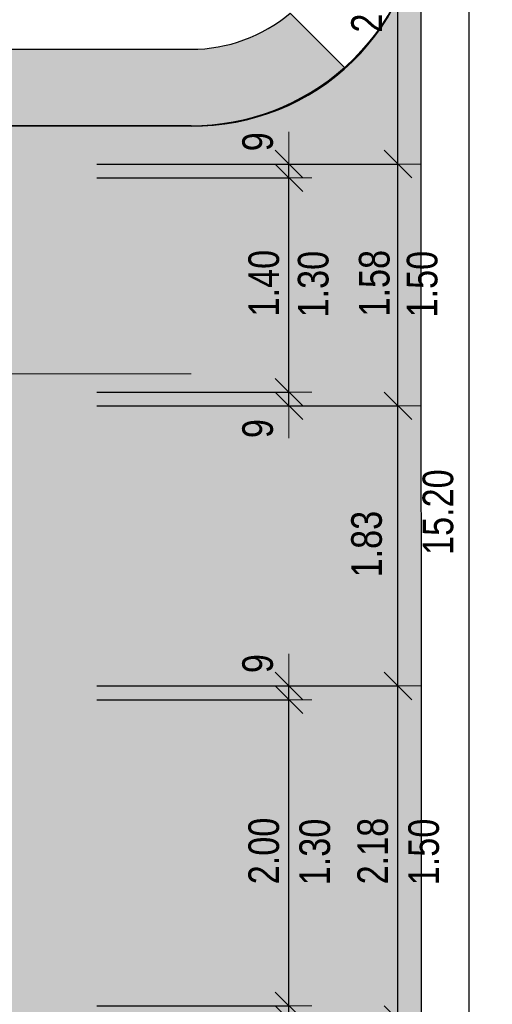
# Model space of a CAD drawing. Header units: centimetres. Extents: x -7.1 to 26.5, y -14.7 to 18.1.
# Tile 130 of 186: x 23.4 to 26.5, y 0.3 to 6.8. Entities that reach past the tile are written whole.
import ezdxf

# ---------------------------------------------------------------- set-up
doc = ezdxf.new("R2010")
doc.units = ezdxf.units.CM
doc.header["$LTSCALE"] = 10
doc.header["$PDMODE"] = 65
doc.linetypes.add('AUSGEZOGEN', pattern=[0])
doc.layers.add('XR$1$060 Mobilier incorporé', color=7, linetype='Continuous')
doc.layers.add('XR$3$035 Dalles', color=7, linetype='Continuous')
doc.layers.add('XR$2$STANDARD_1', color=7, linetype='Continuous', lineweight=25)
doc.styles.add('ARIAL', font='arial.ttf')
doc.dimstyles.new('DIMSTYLE_3', dxfattribs={"dimtxt": 0.2, "dimasz": 0.3, "dimexe": 0, "dimexo": 0, "dimgap": 0.1, "dimtad": 2, "dimrnd": 0.005, "dimzin": 4, "dimdsep": 46, "dimtxsty": 'ARIAL', "dimblk1": 'ALL_ML_STRICH', "dimblk2": 'ALL_ML_STRICH', "dimsah": 1, "dimcen": 0, "dimclrd": 7, "dimclre": 7, "dimclrt": 7, "dimadec": 0, "dimazin": 0, "dimtfac": 1, "dimtdec": 0, "dimtix": 1, "dimtmove": 2, "dimatfit": 3, "dimfxl": 0, "dimtzin": 0, "dimlwd": 0, "dimlwe": 18, "dimarcsym": 0})
doc.dimstyles.new('DIMSTYLE_7', dxfattribs={"dimtxt": 0.2, "dimasz": 0.3, "dimexe": 0, "dimexo": 0, "dimgap": 0.1, "dimtad": 2, "dimdec": 1, "dimlfac": 100, "dimrnd": 0.5, "dimzin": 4, "dimdsep": 46, "dimtxsty": 'ARIAL', "dimblk1": 'ALL_ML_STRICH', "dimblk2": 'ALL_ML_STRICH', "dimsah": 1, "dimcen": 0, "dimclrd": 7, "dimclre": 7, "dimclrt": 7, "dimadec": 0, "dimazin": 0, "dimtfac": 1, "dimtdec": 0, "dimtix": 1, "dimtmove": 2, "dimatfit": 3, "dimfxl": 0, "dimtvp": 1.2, "dimtzin": 0, "dimlwd": 0, "dimlwe": 18, "dimarcsym": 0})

# ---------------------------------------------------------------- blocks, each defined once
blk = doc.blocks.new('ALL_ML_STRICH')
at = {"color": 0, "linetype": 'ByBlock', "lineweight": -2}
for p, q in [((0, -0.5), (0, 0.5)), ((-0.3, -0.3), (0.3, 0.3)), ((-1, 0), (0.5, 0))]:
    blk.add_line(p, q, dxfattribs=at)
blk = doc.blocks.new('*D101')
at = {"layer": 'DEFPOINTS', "color": 7, "linetype": 'AUSGEZOGEN', "lineweight": 18, "transparency": 16777216}
for p in [(26.1247, 11.1435), (26.002, -4.0565), (26.3468, -4.0565)]:
    blk.add_point(p, dxfattribs=at)
at = {"layer": 'XR$2$STANDARD_1', "color": 7, "linetype": 'AUSGEZOGEN', "lineweight": -2, "transparency": 16777216}
for p, q in [((23.9159, 11.1435), (26.3468, 11.1435)), ((26.3468, -4.0565), (26.3468, 11.1435)), ((23.9159, -4.0565), (26.3468, -4.0565))]:
    blk.add_line(p, q, dxfattribs=at)
at = {"layer": 'XR$2$STANDARD_1', "color": 7, "linetype": 'AUSGEZOGEN', "lineweight": 18, "transparency": 16777216, "xscale": 0.3, "yscale": 0.3, "zscale": 0.3}
for p, rotation in [((26.3468, 11.1435), 90), ((26.3468, -4.0565), 270)]:
    blk.add_blockref('ALL_ML_STRICH', p, dxfattribs=dict(at, rotation=rotation))
at = {"layer": 'XR$2$STANDARD_1', "color": 7, "linetype": 'AUSGEZOGEN', "lineweight": 18, "transparency": 16777216, "insert": (26.1433, 3.5492), "char_height": 0.2, "width": 0.8, "attachment_point": 5, "rotation": 90, "style": 'ARIAL'}
blk.add_mtext('\\W0.80;\\A1;{\\A1;{15.20\\H0.132000;\\S^ ;}}', dxfattribs=at)
blk = doc.blocks.new('*D105')
at = {"layer": 'DEFPOINTS', "color": 7, "linetype": 'AUSGEZOGEN', "lineweight": 18, "transparency": 16777216}
for p in [(24.8001, 4.3335), (24.7976, 4.2435), (25.1702, 4.2435)]:
    blk.add_point(p, dxfattribs=at)
at = {"layer": 'XR$2$STANDARD_1', "color": 7, "linetype": 'AUSGEZOGEN', "lineweight": -2, "transparency": 16777216}
for p, q in [((23.9159, 4.3335), (25.1702, 4.3335)), ((25.1702, 4.2435), (25.1702, 4.3335)), ((23.9159, 4.2435), (25.1702, 4.2435))]:
    blk.add_line(p, q, dxfattribs=at)
at = {"layer": 'XR$2$STANDARD_1', "color": 7, "linetype": 'AUSGEZOGEN', "lineweight": 18, "transparency": 16777216, "xscale": 0.3, "yscale": 0.3, "zscale": 0.3}
for p, rotation in [((25.1702, 4.2435), 270), ((25.1702, 4.3335), 90)]:
    blk.add_blockref('ALL_ML_STRICH', p, dxfattribs=dict(at, rotation=rotation))
at = {"layer": 'XR$2$STANDARD_1', "color": 7, "linetype": 'AUSGEZOGEN', "lineweight": 18, "transparency": 16777216, "insert": (24.9668, 4.095), "char_height": 0.2, "width": 0.48, "attachment_point": 5, "rotation": 90, "style": 'ARIAL'}
blk.add_mtext('\\W0.80;\\A1;{\\A1;{9\\H0.132000;\\S^ ;}}', dxfattribs=at)
blk = doc.blocks.new('*D106')
at = {"layer": 'DEFPOINTS', "color": 7, "linetype": 'AUSGEZOGEN', "lineweight": 18, "transparency": 16777216}
for p in [(24.9477, 5.7335), (24.8001, 4.3335), (25.1702, 4.3335)]:
    blk.add_point(p, dxfattribs=at)
at = {"layer": 'XR$2$STANDARD_1', "color": 7, "linetype": 'AUSGEZOGEN', "lineweight": -2, "transparency": 16777216}
for p, q in [((23.9159, 5.7335), (25.1702, 5.7335)), ((25.1702, 4.3335), (25.1702, 5.7335)), ((23.9159, 4.3335), (25.1702, 4.3335))]:
    blk.add_line(p, q, dxfattribs=at)
at = {"layer": 'XR$2$STANDARD_1', "color": 7, "linetype": 'AUSGEZOGEN', "lineweight": 18, "transparency": 16777216, "xscale": 0.3, "yscale": 0.3, "zscale": 0.3}
for p, rotation in [((25.1702, 5.7335), 90), ((25.1702, 4.3335), 270)]:
    blk.add_blockref('ALL_ML_STRICH', p, dxfattribs=dict(at, rotation=rotation))
at = {"layer": 'XR$2$STANDARD_1', "color": 7, "linetype": 'AUSGEZOGEN', "lineweight": 18, "transparency": 16777216, "insert": (25.0068, 5.0453), "char_height": 0.2, "width": 0.64, "attachment_point": 5, "rotation": 90, "style": 'ARIAL'}
blk.add_mtext('\\W0.80;\\A1;{\\A1;{1.40\\H0.132000;\\S^ ;}}', dxfattribs=at)
at = {"layer": 'XR$2$STANDARD_1', "color": 7, "linetype": 'AUSGEZOGEN', "lineweight": 18, "transparency": 16777216, "insert": (25.2281, 4.8213), "char_height": 0.2, "width": 0.01, "attachment_point": 1, "rotation": 90, "line_spacing_factor": 0.60241, "style": 'ARIAL'}
blk.add_mtext('\\W0.80;1.30', dxfattribs=at)
blk = doc.blocks.new('*D107')
at = {"layer": 'DEFPOINTS', "color": 7, "linetype": 'AUSGEZOGEN', "lineweight": 18, "transparency": 16777216}
for p in [(24.96, 5.8235), (24.9477, 5.7335), (25.1702, 5.7335)]:
    blk.add_point(p, dxfattribs=at)
at = {"layer": 'XR$2$STANDARD_1', "color": 7, "linetype": 'AUSGEZOGEN', "lineweight": -2, "transparency": 16777216}
for p, q in [((23.9159, 5.8235), (25.1702, 5.8235)), ((25.1702, 5.7335), (25.1702, 5.8235)), ((23.9159, 5.7335), (25.1702, 5.7335))]:
    blk.add_line(p, q, dxfattribs=at)
at = {"layer": 'XR$2$STANDARD_1', "color": 7, "linetype": 'AUSGEZOGEN', "lineweight": 18, "transparency": 16777216, "xscale": 0.3, "yscale": 0.3, "zscale": 0.3}
for p, rotation in [((25.1702, 5.7335), 270), ((25.1702, 5.8235), 90)]:
    blk.add_blockref('ALL_ML_STRICH', p, dxfattribs=dict(at, rotation=rotation))
at = {"layer": 'XR$2$STANDARD_1', "color": 7, "linetype": 'AUSGEZOGEN', "lineweight": 18, "transparency": 16777216, "insert": (24.9668, 5.9695), "char_height": 0.2, "width": 0.48, "attachment_point": 5, "rotation": 90, "style": 'ARIAL'}
blk.add_mtext('\\W0.80;\\A1;{\\A1;{9\\H0.132000;\\S^ ;}}', dxfattribs=at)
blk = doc.blocks.new('*D108')
at = {"layer": 'DEFPOINTS', "color": 7, "linetype": 'AUSGEZOGEN', "lineweight": 18, "transparency": 16777216}
for p in [(24.4799, 0.3235), (24.4761, 0.2335), (25.1702, 0.2335)]:
    blk.add_point(p, dxfattribs=at)
at = {"layer": 'XR$2$STANDARD_1', "color": 7, "linetype": 'AUSGEZOGEN', "lineweight": -2, "transparency": 16777216}
for p, q in [((23.9159, 0.3235), (25.1702, 0.3235)), ((25.1702, 0.2335), (25.1702, 0.3235)), ((23.9159, 0.2335), (25.1702, 0.2335))]:
    blk.add_line(p, q, dxfattribs=at)
at = {"layer": 'XR$2$STANDARD_1', "color": 7, "linetype": 'AUSGEZOGEN', "lineweight": 18, "transparency": 16777216, "xscale": 0.3, "yscale": 0.3, "zscale": 0.3}
for p, rotation in [((25.1702, 0.2335), 270), ((25.1702, 0.3235), 90)]:
    blk.add_blockref('ALL_ML_STRICH', p, dxfattribs=dict(at, rotation=rotation))
at = {"layer": 'XR$2$STANDARD_1', "color": 7, "linetype": 'AUSGEZOGEN', "lineweight": 18, "transparency": 16777216, "insert": (24.9668, 0.085), "char_height": 0.2, "width": 0.48, "attachment_point": 5, "rotation": 90, "style": 'ARIAL'}
blk.add_mtext('\\W0.80;\\A1;{\\A1;{9\\H0.132000;\\S^ ;}}', dxfattribs=at)
blk = doc.blocks.new('*D109')
at = {"layer": 'DEFPOINTS', "color": 7, "linetype": 'AUSGEZOGEN', "lineweight": 18, "transparency": 16777216}
for p in [(24.9603, 2.3235), (24.4799, 0.3235), (25.1702, 0.3235)]:
    blk.add_point(p, dxfattribs=at)
at = {"layer": 'XR$2$STANDARD_1', "color": 7, "linetype": 'AUSGEZOGEN', "lineweight": -2, "transparency": 16777216}
for p, q in [((23.9159, 2.3235), (25.1702, 2.3235)), ((25.1702, 0.3235), (25.1702, 2.3235)), ((23.9159, 0.3235), (25.1702, 0.3235))]:
    blk.add_line(p, q, dxfattribs=at)
at = {"layer": 'XR$2$STANDARD_1', "color": 7, "linetype": 'AUSGEZOGEN', "lineweight": 18, "transparency": 16777216, "xscale": 0.3, "yscale": 0.3, "zscale": 0.3}
for p, rotation in [((25.1702, 2.3235), 90), ((25.1702, 0.3235), 270)]:
    blk.add_blockref('ALL_ML_STRICH', p, dxfattribs=dict(at, rotation=rotation))
at = {"layer": 'XR$2$STANDARD_1', "color": 7, "linetype": 'AUSGEZOGEN', "lineweight": 18, "transparency": 16777216, "insert": (25.0068, 1.3353), "char_height": 0.2, "width": 0.64, "attachment_point": 5, "rotation": 90, "style": 'ARIAL'}
blk.add_mtext('\\W0.80;\\A1;{\\A1;{2.00\\H0.132000;\\S^ ;}}', dxfattribs=at)
at = {"layer": 'XR$2$STANDARD_1', "color": 7, "linetype": 'AUSGEZOGEN', "lineweight": 18, "transparency": 16777216, "insert": (25.2381, 1.1113), "char_height": 0.2, "width": 0.01, "attachment_point": 1, "rotation": 90, "line_spacing_factor": 0.60241, "style": 'ARIAL'}
blk.add_mtext('\\W0.80;1.30', dxfattribs=at)
blk = doc.blocks.new('*D110')
at = {"layer": 'DEFPOINTS', "color": 7, "linetype": 'AUSGEZOGEN', "lineweight": 18, "transparency": 16777216}
for p in [(24.9757, 2.4135), (24.9603, 2.3235), (25.1702, 2.3235)]:
    blk.add_point(p, dxfattribs=at)
at = {"layer": 'XR$2$STANDARD_1', "color": 7, "linetype": 'AUSGEZOGEN', "lineweight": -2, "transparency": 16777216}
for p, q in [((23.9159, 2.4135), (25.1702, 2.4135)), ((25.1702, 2.3235), (25.1702, 2.4135)), ((23.9159, 2.3235), (25.1702, 2.3235))]:
    blk.add_line(p, q, dxfattribs=at)
at = {"layer": 'XR$2$STANDARD_1', "color": 7, "linetype": 'AUSGEZOGEN', "lineweight": 18, "transparency": 16777216, "xscale": 0.3, "yscale": 0.3, "zscale": 0.3}
for p, rotation in [((25.1702, 2.3235), 270), ((25.1702, 2.4135), 90)]:
    blk.add_blockref('ALL_ML_STRICH', p, dxfattribs=dict(at, rotation=rotation))
at = {"layer": 'XR$2$STANDARD_1', "color": 7, "linetype": 'AUSGEZOGEN', "lineweight": 18, "transparency": 16777216, "insert": (24.9668, 2.5595), "char_height": 0.2, "width": 0.48, "attachment_point": 5, "rotation": 90, "style": 'ARIAL'}
blk.add_mtext('\\W0.80;\\A1;{\\A1;{9\\H0.132000;\\S^ ;}}', dxfattribs=at)
blk = doc.blocks.new('*D113')
at = {"layer": 'DEFPOINTS', "color": 7, "linetype": 'AUSGEZOGEN', "lineweight": 18, "transparency": 16777216}
for p in [(25.7213, 0.2335), (25.5768, -2.3665), (25.8812, -2.3665)]:
    blk.add_point(p, dxfattribs=at)
at = {"layer": 'XR$2$STANDARD_1', "color": 7, "linetype": 'AUSGEZOGEN', "lineweight": -2, "transparency": 16777216}
for p, q in [((23.9159, 0.2335), (25.8812, 0.2335)), ((25.8812, -2.3665), (25.8812, 0.2335)), ((23.9159, -2.3665), (25.8812, -2.3665))]:
    blk.add_line(p, q, dxfattribs=at)
at = {"layer": 'XR$2$STANDARD_1', "color": 7, "linetype": 'AUSGEZOGEN', "lineweight": 18, "transparency": 16777216, "xscale": 0.3, "yscale": 0.3, "zscale": 0.3}
for p, rotation in [((25.8812, 0.2335), 90), ((25.8812, -2.3665), 270)]:
    blk.add_blockref('ALL_ML_STRICH', p, dxfattribs=dict(at, rotation=rotation))
at = {"layer": 'XR$2$STANDARD_1', "color": 7, "linetype": 'AUSGEZOGEN', "lineweight": 18, "transparency": 16777216, "insert": (25.6778, -1.0547), "char_height": 0.2, "width": 0.64, "attachment_point": 5, "rotation": 90, "style": 'ARIAL'}
blk.add_mtext('\\W0.80;\\A1;{\\A1;{2.60\\H0.132000;\\S^ ;}}', dxfattribs=at)
blk = doc.blocks.new('*D114')
at = {"layer": 'DEFPOINTS', "color": 7, "linetype": 'AUSGEZOGEN', "lineweight": 18, "transparency": 16777216}
for p in [(25.4384, 2.4135), (25.7213, 0.2335), (25.8812, 0.2335)]:
    blk.add_point(p, dxfattribs=at)
at = {"layer": 'XR$2$STANDARD_1', "color": 7, "linetype": 'AUSGEZOGEN', "lineweight": -2, "transparency": 16777216}
for p, q in [((23.9159, 2.4135), (25.8812, 2.4135)), ((25.8812, 0.2335), (25.8812, 2.4135)), ((23.9159, 0.2335), (25.8812, 0.2335))]:
    blk.add_line(p, q, dxfattribs=at)
at = {"layer": 'XR$2$STANDARD_1', "color": 7, "linetype": 'AUSGEZOGEN', "lineweight": 18, "transparency": 16777216, "xscale": 0.3, "yscale": 0.3, "zscale": 0.3}
for p, rotation in [((25.8812, 2.4135), 90), ((25.8812, 0.2335), 270)]:
    blk.add_blockref('ALL_ML_STRICH', p, dxfattribs=dict(at, rotation=rotation))
at = {"layer": 'XR$2$STANDARD_1', "color": 7, "linetype": 'AUSGEZOGEN', "lineweight": 18, "transparency": 16777216, "insert": (25.7178, 1.3349), "char_height": 0.2, "width": 0.64, "attachment_point": 5, "rotation": 90, "style": 'ARIAL'}
blk.add_mtext('\\W0.80;\\A1;{\\A1;{2.18\\H0.132000;\\S^ ;}}', dxfattribs=at)
at = {"layer": 'XR$2$STANDARD_1', "color": 7, "linetype": 'AUSGEZOGEN', "lineweight": 18, "transparency": 16777216, "insert": (25.9488, 1.1113), "char_height": 0.2, "width": 0.01, "attachment_point": 1, "rotation": 90, "line_spacing_factor": 0.60241, "style": 'ARIAL'}
blk.add_mtext('\\W0.80;1.50', dxfattribs=at)
blk = doc.blocks.new('*D115')
at = {"layer": 'DEFPOINTS', "color": 7, "linetype": 'AUSGEZOGEN', "lineweight": 18, "transparency": 16777216}
for p in [(25.2352, 4.2435), (25.4384, 2.4135), (25.8812, 2.4135)]:
    blk.add_point(p, dxfattribs=at)
at = {"layer": 'XR$2$STANDARD_1', "color": 7, "linetype": 'AUSGEZOGEN', "lineweight": -2, "transparency": 16777216}
for p, q in [((23.9159, 4.2435), (25.8812, 4.2435)), ((25.8812, 2.4135), (25.8812, 4.2435)), ((23.9159, 2.4135), (25.8812, 2.4135))]:
    blk.add_line(p, q, dxfattribs=at)
at = {"layer": 'XR$2$STANDARD_1', "color": 7, "linetype": 'AUSGEZOGEN', "lineweight": 18, "transparency": 16777216, "xscale": 0.3, "yscale": 0.3, "zscale": 0.3}
for p, rotation in [((25.8812, 4.2435), 90), ((25.8812, 2.4135), 270)]:
    blk.add_blockref('ALL_ML_STRICH', p, dxfattribs=dict(at, rotation=rotation))
at = {"layer": 'XR$2$STANDARD_1', "color": 7, "linetype": 'AUSGEZOGEN', "lineweight": 18, "transparency": 16777216, "insert": (25.6776, 3.3401), "char_height": 0.2, "width": 0.64, "attachment_point": 5, "rotation": 90, "style": 'ARIAL'}
blk.add_mtext('\\W0.80;\\A1;{\\A1;{1.83\\H0.132000;\\S^ ;}}', dxfattribs=at)
blk = doc.blocks.new('*D116')
at = {"layer": 'DEFPOINTS', "color": 7, "linetype": 'AUSGEZOGEN', "lineweight": 18, "transparency": 16777216}
for p in [(25.546, 5.8235), (25.2352, 4.2435), (25.8812, 4.2435)]:
    blk.add_point(p, dxfattribs=at)
at = {"layer": 'XR$2$STANDARD_1', "color": 7, "linetype": 'AUSGEZOGEN', "lineweight": -2, "transparency": 16777216}
for p, q in [((23.9159, 5.8235), (25.8812, 5.8235)), ((25.8812, 4.2435), (25.8812, 5.8235)), ((23.9159, 4.2435), (25.8812, 4.2435))]:
    blk.add_line(p, q, dxfattribs=at)
at = {"layer": 'XR$2$STANDARD_1', "color": 7, "linetype": 'AUSGEZOGEN', "lineweight": 18, "transparency": 16777216, "xscale": 0.3, "yscale": 0.3, "zscale": 0.3}
for p, rotation in [((25.8812, 5.8235), 90), ((25.8812, 4.2435), 270)]:
    blk.add_blockref('ALL_ML_STRICH', p, dxfattribs=dict(at, rotation=rotation))
at = {"layer": 'XR$2$STANDARD_1', "color": 7, "linetype": 'AUSGEZOGEN', "lineweight": 18, "transparency": 16777216, "insert": (25.7278, 5.0449), "char_height": 0.2, "width": 0.64, "attachment_point": 5, "rotation": 90, "style": 'ARIAL'}
blk.add_mtext('\\W0.80;\\A1;{\\A1;{1.58\\H0.132000;\\S^ ;}}', dxfattribs=at)
at = {"layer": 'XR$2$STANDARD_1', "color": 7, "linetype": 'AUSGEZOGEN', "lineweight": 18, "transparency": 16777216, "insert": (25.9388, 4.8213), "char_height": 0.2, "width": 0.01, "attachment_point": 1, "rotation": 90, "line_spacing_factor": 0.60241, "style": 'ARIAL'}
blk.add_mtext('\\W0.80;1.50', dxfattribs=at)
blk = doc.blocks.new('*D117')
at = {"layer": 'DEFPOINTS', "color": 7, "linetype": 'AUSGEZOGEN', "lineweight": 18, "transparency": 16777216}
for p in [(25.4968, 7.9535), (25.546, 5.8235), (25.8812, 5.8235)]:
    blk.add_point(p, dxfattribs=at)
at = {"layer": 'XR$2$STANDARD_1', "color": 7, "linetype": 'AUSGEZOGEN', "lineweight": -2, "transparency": 16777216}
for p, q in [((23.9159, 7.9535), (25.8812, 7.9535)), ((25.8812, 5.8235), (25.8812, 7.9535)), ((23.9159, 5.8235), (25.8812, 5.8235))]:
    blk.add_line(p, q, dxfattribs=at)
at = {"layer": 'XR$2$STANDARD_1', "color": 7, "linetype": 'AUSGEZOGEN', "lineweight": 18, "transparency": 16777216, "xscale": 0.3, "yscale": 0.3, "zscale": 0.3}
for p, rotation in [((25.8812, 7.9535), 90), ((25.8812, 5.8235), 270)]:
    blk.add_blockref('ALL_ML_STRICH', p, dxfattribs=dict(at, rotation=rotation))
at = {"layer": 'XR$2$STANDARD_1', "color": 7, "linetype": 'AUSGEZOGEN', "lineweight": 18, "transparency": 16777216, "insert": (25.6776, 6.9001), "char_height": 0.2, "width": 0.64, "attachment_point": 5, "rotation": 90, "style": 'ARIAL'}
blk.add_mtext('\\W0.80;\\A1;{\\A1;{2.13\\H0.132000;\\S^ ;}}', dxfattribs=at)
blk = doc.blocks.new('COMPLEXOBJECT_48')
at = {"layer": 'XR$3$035 Dalles', "color": 8, "linetype": 'AUSGEZOGEN', "lineweight": 25, "transparency": 33554687}
blk.add_line((26.0314, 7.5377), (26.0318, -1.5096), dxfattribs=at)
blk.add_lwpolyline([(23.0318, -0.0472), (23.0318, 6.0735), (24.5318, 6.0721)], dxfattribs=at)
blk.add_arc((24.5488, 7.5547), 1.4827, 269.34215, 359.34215, dxfattribs=at)
blk = doc.blocks.new('COMPLEXOBJECT_54')
at = {"layer": 'XR$3$035 Dalles', "color": 8, "linetype": 'AUSGEZOGEN', "lineweight": 25, "transparency": 33554687}
for p, q in [((25.1774, 6.8098), (25.5318, 6.4554)), ((24.5318, 6.0734), (22.9419, 6.0734))]:
    blk.add_line(p, q, dxfattribs=at)
blk.add_lwpolyline([(22.9419, 6.0734), (22.9423, 6.5749), (24.532, 6.5734)], dxfattribs=at)
for radius, start, end in [(1, 270.01205, 310.21238), (1.5, 270, 311.81031)]:
    blk.add_arc((24.5318, 7.5734), radius, start, end, dxfattribs=at)

msp = doc.modelspace()

# ---------------------------------------------------------------- hatches: boundary and pattern name
at = {"layer": 'XR$3$035 Dalles', "linetype": 'AUSGEZOGEN', "lineweight": 13, "transparency": 33554687}
for color, points in [(254, [(23.0318, -0.0472), (24.5318, -0.0472), (24.6065, -0.0491), (24.6811, -0.0547), (24.7553, -0.064), (24.829, -0.077), (24.9019, -0.0936), (24.9739, -0.1139), (25.0448, -0.1377), (25.1144, -0.165), (25.1826, -0.1958), (25.2491, -0.2299), (25.3139, -0.2673), (25.3767, -0.3078), (25.4375, -0.3515), (25.496, -0.3981), (25.552, -0.4476), (25.6056, -0.4998), (25.6565, -0.5546), (25.7046, -0.6119), (25.7497, -0.6715), (25.7919, -0.7333), (25.8309, -0.7971), (25.8667, -0.8627), (25.8992, -0.9301), (25.9283, -0.999), (25.9539, -1.0693), (25.976, -1.1407), (25.9945, -1.2132), (26.0093, -1.2865), (26.0205, -1.3605), (26.028, -1.4349), (26.0318, -1.5096), (26.0314, 7.5377), (26.0286, 7.4626), (26.022, 7.3878), (26.0117, 7.3134), (25.9976, 7.2396), (25.9798, 7.1666), (25.9583, 7.0946), (25.9332, 7.0238), (25.9045, 6.9544), (25.8724, 6.8865), (25.8368, 6.8203), (25.798, 6.756), (25.7559, 6.6938), (25.7108, 6.6337), (25.6626, 6.5761), (25.6116, 6.5209), (25.5579, 6.4684), (25.5016, 6.4187), (25.4428, 6.3719), (25.3818, 6.3281), (25.3186, 6.2875), (25.2534, 6.2501), (25.1864, 6.2161), (25.1178, 6.1855), (25.0477, 6.1585), (24.9764, 6.135), (24.9039, 6.1152), (24.8306, 6.099), (24.7565, 6.0866), (24.6818, 6.078), (24.6069, 6.0731), (24.5318, 6.0721), (23.0318, 6.0735)]), (9, [(22.9419, 6.0734), (24.5318, 6.0734), (24.5671, 6.0738), (24.6024, 6.0751), (24.6376, 6.0772), (24.6728, 6.0801), (24.7079, 6.0838), (24.7429, 6.0884), (24.7778, 6.0937), (24.8126, 6.0999), (24.8472, 6.107), (24.8816, 6.1148), (24.9158, 6.1234), (24.9499, 6.1329), (24.9837, 6.1431), (25.0172, 6.1541), (25.0505, 6.166), (25.0835, 6.1786), (25.1161, 6.1919), (25.1485, 6.2061), (25.1805, 6.221), (25.2122, 6.2366), (25.2434, 6.253), (25.2743, 6.2701), (25.3048, 6.288), (25.3348, 6.3065), (25.3644, 6.3258), (25.3936, 6.3457), (25.4222, 6.3663), (25.4504, 6.3876), (25.478, 6.4096), (25.5052, 6.4322), (25.5318, 6.4554), (25.1774, 6.8098), (25.1599, 6.7954), (25.1422, 6.7813), (25.1241, 6.7677), (25.1057, 6.7545), (25.087, 6.7418), (25.0681, 6.7294), (25.0488, 6.7175), (25.0293, 6.706), (25.0096, 6.695), (24.9896, 6.6844), (24.9693, 6.6742), (24.9489, 6.6646), (24.9282, 6.6554), (24.9073, 6.6466), (24.8862, 6.6384), (24.865, 6.6306), (24.8436, 6.6233), (24.822, 6.6165), (24.8002, 6.6101), (24.7784, 6.6043), (24.7564, 6.599), (24.7343, 6.5941), (24.7121, 6.5898), (24.6897, 6.586), (24.6674, 6.5827), (24.6449, 6.5798), (24.6224, 6.5775), (24.5998, 6.5757), (24.5772, 6.5745), (24.5546, 6.5737), (24.532, 6.5734), (22.9423, 6.5749)])]:
    msp.add_hatch(color=color, dxfattribs=at).paths.add_polyline_path(points)

# ---------------------------------------------------------------- linework, layer by layer
at = {"layer": 'XR$1$060 Mobilier incorporé', "color": 8, "linetype": 'AUSGEZOGEN', "lineweight": 13, "transparency": 33554687}
msp.add_line((23.0318, 4.4528), (24.5318, 4.4528), dxfattribs=at)
msp.add_arc((24.5318, 7.5721), 1.5, 270, 0, dxfattribs=at)

# ---------------------------------------------------------------- block references
at = {"layer": 'XR$3$035 Dalles', "color": 8, "linetype": 'AUSGEZOGEN', "lineweight": 25, "transparency": 33554687}
for name in ['COMPLEXOBJECT_48', 'COMPLEXOBJECT_54']:
    msp.add_blockref(name, (0, 0), dxfattribs=at)

# ---------------------------------------------------------------- dimensions: what is measured, and where the dimension line sits
at = {"layer": 'XR$2$STANDARD_1', "color": 7, "linetype": 'AUSGEZOGEN', "lineweight": 18, "transparency": 33554687}
for base, p1, p2, dimstyle, picture, middle in [((26.3468, 11.1435), (23.9159, -4.0565), (23.9159, 11.1435), 'DIMSTYLE_3', '*D101', (26.1433, 3.5492)), ((25.8812, 7.9535), (23.9159, 5.8235), (23.9159, 7.9535), 'DIMSTYLE_3', '*D117', (25.6776, 6.9001)), ((25.1702, 5.8235), (23.9159, 5.7335), (23.9159, 5.8235), 'DIMSTYLE_7', '*D107', (24.9668, 5.9695)), ((25.1702, 4.3335), (23.9159, 4.2435), (23.9159, 4.3335), 'DIMSTYLE_7', '*D105', (24.9668, 4.095)), ((25.8812, 4.2435), (23.9159, 2.4135), (23.9159, 4.2435), 'DIMSTYLE_3', '*D115', (25.6776, 3.3401)), ((25.1702, 2.4135), (23.9159, 2.3235), (23.9159, 2.4135), 'DIMSTYLE_7', '*D110', (24.9668, 2.5595)), ((25.1702, 0.3235), (23.9159, 0.2335), (23.9159, 0.3235), 'DIMSTYLE_7', '*D108', (24.9668, 0.085)), ((25.8812, 0.2335), (23.9159, -2.3665), (23.9159, 0.2335), 'DIMSTYLE_3', '*D113', (25.6778, -1.0547))]:
    dim = msp.add_linear_dim(base=base, p1=p1, p2=p2, angle=90, dimstyle=dimstyle, override={"dimpost": '<>', "dimclrd": 7, "dimclre": 7, "dimclrt": 7, "dimlwd": 0, "dimlwe": 18}, dxfattribs=at)
    dim.commit()
    dim.dimension.update_dxf_attribs({"geometry": picture, "text_midpoint": middle, "dimtype": 160})
for base, p1, p2, text, picture, middle in [((25.8812, 5.8235), (23.9159, 4.2435), (23.9159, 5.8235), '<>\\X\\W0.80;1.50', '*D116', (25.7278, 5.0449)), ((25.1702, 5.7335), (23.9159, 4.3335), (23.9159, 5.7335), '<>\\X\\W0.80;1.30', '*D106', (25.0068, 5.0453)), ((25.8812, 2.4135), (23.9159, 0.2335), (23.9159, 2.4135), '<>\\X\\W0.80;1.50', '*D114', (25.7178, 1.3349)), ((25.1702, 2.3235), (23.9159, 0.3235), (23.9159, 2.3235), '<>\\X\\W0.80;1.30', '*D109', (25.0068, 1.3353))]:
    dim = msp.add_linear_dim(base=base, p1=p1, p2=p2, angle=90, text=text, dimstyle='DIMSTYLE_3', override={"dimpost": '<>', "dimclrd": 7, "dimclre": 7, "dimclrt": 7, "dimlwd": 0, "dimlwe": 18}, dxfattribs=at)
    dim.commit()
    dim.dimension.update_dxf_attribs({"geometry": picture, "text_midpoint": middle, "dimtype": 160})

doc.saveas('drawing.dxf')
